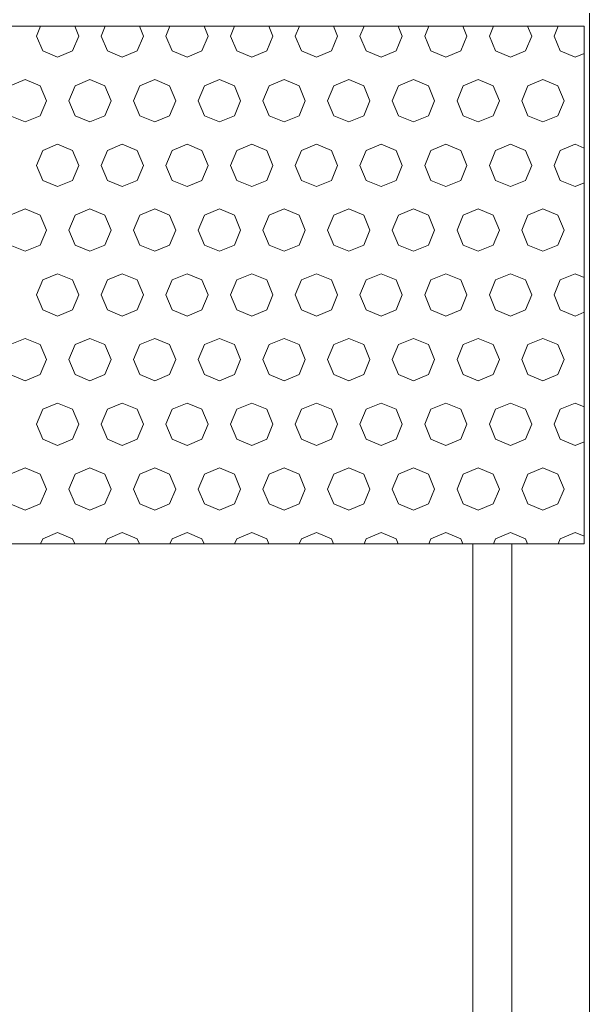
# Model space of a CAD drawing. Header units: millimetres. Extents: x 52659 to 1698020, y -10054 to 104697.
# Tile 126 of 256: x 195862 to 196306, y 6842 to 7603. Entities that reach past the tile are written whole.
import ezdxf

# ---------------------------------------------------------------- set-up
doc = ezdxf.new("R2010")
doc.units = ezdxf.units.MM
doc.header["$MEASUREMENT"] = 0
for name, color, linetype in [('02-04 BRISES SOLEIL FONCEES', 7, 'Continuous'), ('02-04 Mur.Construction', 7, 'Continuous'), ('05-02 Cotation 200ème 100ème.Cotations', 7, 'Continuous'), ('06-05 Etiquette.Texte', 7, 'Continuous'), ('Fenêtres ARCHICAD', 7, 'Continuous')]:
    doc.layers.add(name, color=color, linetype=linetype)
doc.styles.add('STYLE_GENERE_3', font='ARIALN.TTF')
doc.dimstyles.new('STYLE_GENERE__2', dxfattribs={"dimtxt": 200, "dimasz": 95, "dimexe": 0.18, "dimexo": 100, "dimgap": 0, "dimtad": 0, "dimlfac": 0.001, "dimzin": 0, "dimdsep": 46, "dimtxsty": 'STYLE_GENERE_3', "dimblk": 'ARROWHEAD_6', "dimblk1": 'ARROWHEAD_6', "dimblk2": 'ARROWHEAD_6', "dimcen": 0.09, "dimclrd": 7, "dimclre": 7, "dimclrt": 7, "dimazin": 0, "dimtfac": 1, "dimtdec": 4, "dimtmove": 0, "dimatfit": 3, "dimfxl": 1, "dimtolj": 1, "dimtzin": 0, "dimarcsym": 0})
doc.dimstyles.new('STYLE_GENERE__4', dxfattribs={"dimtxt": 0.18, "dimasz": 145.92, "dimexe": 0.18, "dimexo": 0.0625, "dimgap": 0, "dimtad": 0, "dimtih": 1, "dimtoh": 1, "dimdec": 4, "dimzin": 0, "dimdsep": 46, "dimcen": 0.09, "dimadec": 0, "dimazin": 0, "dimtfac": 1, "dimtdec": 4, "dimtmove": 0, "dimatfit": 3, "dimldrblk": 'ARROWHEAD_1', "dimfxl": 1, "dimtolj": 1, "dimtzin": 0, "dimarcsym": 0})

# ---------------------------------------------------------------- blocks, each defined once
blk = doc.blocks.new('Élément de coupe_196_1', base_point=(131932.67, 5158.07))
at = {"layer": 'Fenêtres ARCHICAD', "color": 7, "linetype": 'Continuous', "lineweight": 5}
for p, q in [((196212.67, 7198.03), (196212.67, 6448.07)), ((196242.67, 6418.07), (196242.67, 7198.03))]:
    blk.add_line(p, q, dxfattribs=at)
blk = doc.blocks.new('Élément de coupe_198_1', base_point=(131932.67, 5158.07))
at = {"layer": '02-04 Mur.Construction', "color": 7, "linetype": 'Continuous', "lineweight": 9}
blk.add_line((196302.67, 7608.07), (196302.67, 6325.96), dxfattribs=at)
blk = doc.blocks.new('*X334', base_point=(131932.67, 5158.07))
at = {"layer": '02-04 BRISES SOLEIL FONCEES', "color": 7, "linetype": 'Continuous', "lineweight": 5}
for p, q in [((195878.54, 7598.07), (195875.39, 7590.46)), ((195908.09, 7590.46), (195904.94, 7598.07)), ((195928.54, 7598.07), (195925.39, 7590.46)), ((195958.09, 7590.46), (195954.94, 7598.07)), ((195978.54, 7598.07), (195975.39, 7590.46)), ((196008.09, 7590.46), (196004.94, 7598.07)), ((196028.54, 7598.07), (196025.39, 7590.46)), ((196058.09, 7590.46), (196054.94, 7598.07)), ((196078.54, 7598.07), (196075.39, 7590.46)), ((196108.09, 7590.46), (196104.94, 7598.07)), ((196128.54, 7598.07), (196125.39, 7590.46)), ((196158.09, 7590.46), (196154.94, 7598.07)), ((196178.54, 7598.07), (196175.39, 7590.46)), ((196208.09, 7590.46), (196204.94, 7598.07)), ((196228.54, 7598.07), (196225.39, 7590.46)), ((196258.09, 7590.46), (196254.94, 7598.07)), ((196278.54, 7598.07), (196275.39, 7590.46)), ((195875.39, 7590.46), (195880.18, 7578.89)), ((195903.3, 7578.89), (195908.09, 7590.46)), ((195925.39, 7590.46), (195930.18, 7578.89)), ((195953.3, 7578.89), (195958.09, 7590.46)), ((195975.39, 7590.46), (195980.18, 7578.89)), ((196003.3, 7578.89), (196008.09, 7590.46)), ((196025.39, 7590.46), (196030.18, 7578.89)), ((196053.3, 7578.89), (196058.09, 7590.46)), ((196075.39, 7590.46), (196080.18, 7578.89)), ((196103.3, 7578.89), (196108.09, 7590.46)), ((196125.39, 7590.46), (196130.18, 7578.89)), ((196153.3, 7578.89), (196158.09, 7590.46)), ((196175.39, 7590.46), (196180.18, 7578.89)), ((196203.3, 7578.89), (196208.09, 7590.46)), ((196225.39, 7590.46), (196230.18, 7578.89)), ((196253.3, 7578.89), (196258.09, 7590.46)), ((196275.39, 7590.46), (196280.18, 7578.89)), ((195880.18, 7578.89), (195891.74, 7574.1)), ((195891.74, 7574.1), (195903.3, 7578.89)), ((195930.18, 7578.89), (195941.74, 7574.1)), ((195941.74, 7574.1), (195953.3, 7578.89)), ((195980.18, 7578.89), (195991.74, 7574.1)), ((195991.74, 7574.1), (196003.3, 7578.89)), ((196030.18, 7578.89), (196041.74, 7574.1)), ((196041.74, 7574.1), (196053.3, 7578.89)), ((196080.18, 7578.89), (196091.74, 7574.1)), ((196091.74, 7574.1), (196103.3, 7578.89)), ((196130.18, 7578.89), (196141.74, 7574.1)), ((196141.74, 7574.1), (196153.3, 7578.89)), ((196180.18, 7578.89), (196191.74, 7574.1)), ((196191.74, 7574.1), (196203.3, 7578.89)), ((196230.18, 7578.89), (196241.74, 7574.1)), ((196241.74, 7574.1), (196253.3, 7578.89)), ((196280.18, 7578.89), (196291.74, 7574.1)), ((196291.74, 7574.1), (196298.76, 7577.01)), ((195866.74, 7556.81), (195855.18, 7552.02)), ((195878.3, 7552.02), (195866.74, 7556.81)), ((195916.74, 7556.81), (195905.18, 7552.02)), ((195928.3, 7552.02), (195916.74, 7556.81)), ((195966.74, 7556.81), (195955.18, 7552.02)), ((195978.3, 7552.02), (195966.74, 7556.81)), ((196016.74, 7556.81), (196005.18, 7552.02)), ((196028.3, 7552.02), (196016.74, 7556.81)), ((196066.74, 7556.81), (196055.18, 7552.02)), ((196078.3, 7552.02), (196066.74, 7556.81)), ((196116.74, 7556.81), (196105.18, 7552.02)), ((196128.3, 7552.02), (196116.74, 7556.81)), ((196166.74, 7556.81), (196155.18, 7552.02)), ((196178.3, 7552.02), (196166.74, 7556.81)), ((196216.74, 7556.81), (196205.18, 7552.02)), ((196228.3, 7552.02), (196216.74, 7556.81)), ((196266.74, 7556.81), (196255.18, 7552.02)), ((196278.3, 7552.02), (196266.74, 7556.81)), ((195883.09, 7540.46), (195878.3, 7552.02)), ((195905.18, 7552.02), (195900.39, 7540.46)), ((195933.09, 7540.46), (195928.3, 7552.02)), ((195955.18, 7552.02), (195950.39, 7540.46)), ((195983.09, 7540.46), (195978.3, 7552.02)), ((196005.18, 7552.02), (196000.39, 7540.46)), ((196033.09, 7540.46), (196028.3, 7552.02)), ((196055.18, 7552.02), (196050.39, 7540.46)), ((196083.09, 7540.46), (196078.3, 7552.02)), ((196105.18, 7552.02), (196100.39, 7540.46)), ((196133.09, 7540.46), (196128.3, 7552.02)), ((196155.18, 7552.02), (196150.39, 7540.46)), ((196183.09, 7540.46), (196178.3, 7552.02)), ((196205.18, 7552.02), (196200.39, 7540.46)), ((196233.09, 7540.46), (196228.3, 7552.02)), ((196255.18, 7552.02), (196250.39, 7540.46)), ((196283.09, 7540.46), (196278.3, 7552.02)), ((195878.3, 7528.89), (195883.09, 7540.46)), ((195900.39, 7540.46), (195905.18, 7528.89)), ((195928.3, 7528.89), (195933.09, 7540.46)), ((195950.39, 7540.46), (195955.18, 7528.89)), ((195978.3, 7528.89), (195983.09, 7540.46)), ((196000.39, 7540.46), (196005.18, 7528.89)), ((196028.3, 7528.89), (196033.09, 7540.46)), ((196050.39, 7540.46), (196055.18, 7528.89)), ((196078.3, 7528.89), (196083.09, 7540.46)), ((196100.39, 7540.46), (196105.18, 7528.89)), ((196128.3, 7528.89), (196133.09, 7540.46)), ((196150.39, 7540.46), (196155.18, 7528.89)), ((196178.3, 7528.89), (196183.09, 7540.46)), ((196200.39, 7540.46), (196205.18, 7528.89)), ((196228.3, 7528.89), (196233.09, 7540.46)), ((196250.39, 7540.46), (196255.18, 7528.89)), ((196278.3, 7528.89), (196283.09, 7540.46)), ((195855.18, 7528.89), (195866.74, 7524.1)), ((195866.74, 7524.1), (195878.3, 7528.89)), ((195905.18, 7528.89), (195916.74, 7524.1)), ((195916.74, 7524.1), (195928.3, 7528.89)), ((195955.18, 7528.89), (195966.74, 7524.1)), ((195966.74, 7524.1), (195978.3, 7528.89)), ((196005.18, 7528.89), (196016.74, 7524.1)), ((196016.74, 7524.1), (196028.3, 7528.89)), ((196055.18, 7528.89), (196066.74, 7524.1)), ((196066.74, 7524.1), (196078.3, 7528.89)), ((196105.18, 7528.89), (196116.74, 7524.1)), ((196116.74, 7524.1), (196128.3, 7528.89)), ((196155.18, 7528.89), (196166.74, 7524.1)), ((196166.74, 7524.1), (196178.3, 7528.89)), ((196205.18, 7528.89), (196216.74, 7524.1)), ((196216.74, 7524.1), (196228.3, 7528.89)), ((196255.18, 7528.89), (196266.74, 7524.1)), ((196266.74, 7524.1), (196278.3, 7528.89)), ((195880.18, 7502.02), (195875.39, 7490.46)), ((195891.74, 7506.81), (195880.18, 7502.02)), ((195903.3, 7502.02), (195891.74, 7506.81)), ((195908.09, 7490.46), (195903.3, 7502.02)), ((195930.18, 7502.02), (195925.39, 7490.46)), ((195941.74, 7506.81), (195930.18, 7502.02)), ((195953.3, 7502.02), (195941.74, 7506.81)), ((195958.09, 7490.46), (195953.3, 7502.02)), ((195980.18, 7502.02), (195975.39, 7490.46)), ((195991.74, 7506.81), (195980.18, 7502.02)), ((196003.3, 7502.02), (195991.74, 7506.81)), ((196008.09, 7490.46), (196003.3, 7502.02)), ((196030.18, 7502.02), (196025.39, 7490.46)), ((196041.74, 7506.81), (196030.18, 7502.02)), ((196053.3, 7502.02), (196041.74, 7506.81)), ((196058.09, 7490.46), (196053.3, 7502.02)), ((196080.18, 7502.02), (196075.39, 7490.46)), ((196091.74, 7506.81), (196080.18, 7502.02)), ((196103.3, 7502.02), (196091.74, 7506.81)), ((196108.09, 7490.46), (196103.3, 7502.02)), ((196130.18, 7502.02), (196125.39, 7490.46)), ((196141.74, 7506.81), (196130.18, 7502.02)), ((196153.3, 7502.02), (196141.74, 7506.81)), ((196158.09, 7490.46), (196153.3, 7502.02)), ((196180.18, 7502.02), (196175.39, 7490.46)), ((196191.74, 7506.81), (196180.18, 7502.02)), ((196203.3, 7502.02), (196191.74, 7506.81)), ((196208.09, 7490.46), (196203.3, 7502.02)), ((196230.18, 7502.02), (196225.39, 7490.46)), ((196241.74, 7506.81), (196230.18, 7502.02)), ((196253.3, 7502.02), (196241.74, 7506.81)), ((196258.09, 7490.46), (196253.3, 7502.02)), ((196280.18, 7502.02), (196275.39, 7490.46)), ((196291.74, 7506.81), (196280.18, 7502.02)), ((196298.76, 7503.9), (196291.74, 7506.81)), ((195875.39, 7490.46), (195880.18, 7478.89)), ((195903.3, 7478.89), (195908.09, 7490.46)), ((195925.39, 7490.46), (195930.18, 7478.89)), ((195953.3, 7478.89), (195958.09, 7490.46)), ((195975.39, 7490.46), (195980.18, 7478.89)), ((196003.3, 7478.89), (196008.09, 7490.46)), ((196025.39, 7490.46), (196030.18, 7478.89)), ((196053.3, 7478.89), (196058.09, 7490.46)), ((196075.39, 7490.46), (196080.18, 7478.89)), ((196103.3, 7478.89), (196108.09, 7490.46)), ((196125.39, 7490.46), (196130.18, 7478.89)), ((196153.3, 7478.89), (196158.09, 7490.46)), ((196175.39, 7490.46), (196180.18, 7478.89)), ((196203.3, 7478.89), (196208.09, 7490.46)), ((196225.39, 7490.46), (196230.18, 7478.89)), ((196253.3, 7478.89), (196258.09, 7490.46)), ((196275.39, 7490.46), (196280.18, 7478.89)), ((195880.18, 7478.89), (195891.74, 7474.1)), ((195891.74, 7474.1), (195903.3, 7478.89)), ((195930.18, 7478.89), (195941.74, 7474.1)), ((195941.74, 7474.1), (195953.3, 7478.89)), ((195980.18, 7478.89), (195991.74, 7474.1)), ((195991.74, 7474.1), (196003.3, 7478.89)), ((196030.18, 7478.89), (196041.74, 7474.1)), ((196041.74, 7474.1), (196053.3, 7478.89)), ((196080.18, 7478.89), (196091.74, 7474.1)), ((196091.74, 7474.1), (196103.3, 7478.89)), ((196130.18, 7478.89), (196141.74, 7474.1)), ((196141.74, 7474.1), (196153.3, 7478.89)), ((196180.18, 7478.89), (196191.74, 7474.1)), ((196191.74, 7474.1), (196203.3, 7478.89)), ((196230.18, 7478.89), (196241.74, 7474.1)), ((196241.74, 7474.1), (196253.3, 7478.89)), ((196280.18, 7478.89), (196291.74, 7474.1)), ((196291.74, 7474.1), (196298.76, 7477.01)), ((195866.74, 7456.81), (195855.18, 7452.02)), ((195878.3, 7452.02), (195866.74, 7456.81)), ((195916.74, 7456.81), (195905.18, 7452.02)), ((195928.3, 7452.02), (195916.74, 7456.81)), ((195966.74, 7456.81), (195955.18, 7452.02)), ((195978.3, 7452.02), (195966.74, 7456.81)), ((196016.74, 7456.81), (196005.18, 7452.02)), ((196028.3, 7452.02), (196016.74, 7456.81)), ((196066.74, 7456.81), (196055.18, 7452.02)), ((196078.3, 7452.02), (196066.74, 7456.81)), ((196116.74, 7456.81), (196105.18, 7452.02)), ((196128.3, 7452.02), (196116.74, 7456.81)), ((196166.74, 7456.81), (196155.18, 7452.02)), ((196178.3, 7452.02), (196166.74, 7456.81)), ((196216.74, 7456.81), (196205.18, 7452.02)), ((196228.3, 7452.02), (196216.74, 7456.81)), ((196266.74, 7456.81), (196255.18, 7452.02)), ((196278.3, 7452.02), (196266.74, 7456.81)), ((195883.09, 7440.46), (195878.3, 7452.02)), ((195905.18, 7452.02), (195900.39, 7440.46)), ((195933.09, 7440.46), (195928.3, 7452.02)), ((195955.18, 7452.02), (195950.39, 7440.46)), ((195983.09, 7440.46), (195978.3, 7452.02)), ((196005.18, 7452.02), (196000.39, 7440.46)), ((196033.09, 7440.46), (196028.3, 7452.02)), ((196055.18, 7452.02), (196050.39, 7440.46)), ((196083.09, 7440.46), (196078.3, 7452.02)), ((196105.18, 7452.02), (196100.39, 7440.46)), ((196133.09, 7440.46), (196128.3, 7452.02)), ((196155.18, 7452.02), (196150.39, 7440.46)), ((196183.09, 7440.46), (196178.3, 7452.02)), ((196205.18, 7452.02), (196200.39, 7440.46)), ((196233.09, 7440.46), (196228.3, 7452.02)), ((196255.18, 7452.02), (196250.39, 7440.46)), ((196283.09, 7440.46), (196278.3, 7452.02)), ((195878.3, 7428.89), (195883.09, 7440.46)), ((195900.39, 7440.46), (195905.18, 7428.89)), ((195928.3, 7428.89), (195933.09, 7440.46)), ((195950.39, 7440.46), (195955.18, 7428.89)), ((195978.3, 7428.89), (195983.09, 7440.46)), ((196000.39, 7440.46), (196005.18, 7428.89)), ((196028.3, 7428.89), (196033.09, 7440.46)), ((196050.39, 7440.46), (196055.18, 7428.89)), ((196078.3, 7428.89), (196083.09, 7440.46)), ((196100.39, 7440.46), (196105.18, 7428.89)), ((196128.3, 7428.89), (196133.09, 7440.46)), ((196150.39, 7440.46), (196155.18, 7428.89)), ((196178.3, 7428.89), (196183.09, 7440.46)), ((196200.39, 7440.46), (196205.18, 7428.89)), ((196228.3, 7428.89), (196233.09, 7440.46)), ((196250.39, 7440.46), (196255.18, 7428.89)), ((196278.3, 7428.89), (196283.09, 7440.46)), ((195855.18, 7428.89), (195866.74, 7424.1)), ((195866.74, 7424.1), (195878.3, 7428.89)), ((195905.18, 7428.89), (195916.74, 7424.1)), ((195916.74, 7424.1), (195928.3, 7428.89)), ((195955.18, 7428.89), (195966.74, 7424.1)), ((195966.74, 7424.1), (195978.3, 7428.89)), ((196005.18, 7428.89), (196016.74, 7424.1)), ((196016.74, 7424.1), (196028.3, 7428.89)), ((196055.18, 7428.89), (196066.74, 7424.1)), ((196066.74, 7424.1), (196078.3, 7428.89)), ((196105.18, 7428.89), (196116.74, 7424.1)), ((196116.74, 7424.1), (196128.3, 7428.89)), ((196155.18, 7428.89), (196166.74, 7424.1)), ((196166.74, 7424.1), (196178.3, 7428.89)), ((196205.18, 7428.89), (196216.74, 7424.1)), ((196216.74, 7424.1), (196228.3, 7428.89)), ((196255.18, 7428.89), (196266.74, 7424.1)), ((196266.74, 7424.1), (196278.3, 7428.89)), ((195891.74, 7406.81), (195880.18, 7402.02)), ((195903.3, 7402.02), (195891.74, 7406.81)), ((195941.74, 7406.81), (195930.18, 7402.02)), ((195953.3, 7402.02), (195941.74, 7406.81)), ((195991.74, 7406.81), (195980.18, 7402.02)), ((196003.3, 7402.02), (195991.74, 7406.81)), ((196041.74, 7406.81), (196030.18, 7402.02)), ((196053.3, 7402.02), (196041.74, 7406.81)), ((196091.74, 7406.81), (196080.18, 7402.02)), ((196103.3, 7402.02), (196091.74, 7406.81)), ((196141.74, 7406.81), (196130.18, 7402.02)), ((196153.3, 7402.02), (196141.74, 7406.81)), ((196191.74, 7406.81), (196180.18, 7402.02)), ((196203.3, 7402.02), (196191.74, 7406.81)), ((196241.74, 7406.81), (196230.18, 7402.02)), ((196253.3, 7402.02), (196241.74, 7406.81)), ((196291.74, 7406.81), (196280.18, 7402.02)), ((196298.76, 7403.9), (196291.74, 7406.81)), ((195880.18, 7402.02), (195875.39, 7390.46)), ((195908.09, 7390.46), (195903.3, 7402.02)), ((195930.18, 7402.02), (195925.39, 7390.46)), ((195958.09, 7390.46), (195953.3, 7402.02)), ((195980.18, 7402.02), (195975.39, 7390.46)), ((196008.09, 7390.46), (196003.3, 7402.02)), ((196030.18, 7402.02), (196025.39, 7390.46)), ((196058.09, 7390.46), (196053.3, 7402.02)), ((196080.18, 7402.02), (196075.39, 7390.46)), ((196108.09, 7390.46), (196103.3, 7402.02)), ((196130.18, 7402.02), (196125.39, 7390.46)), ((196158.09, 7390.46), (196153.3, 7402.02)), ((196180.18, 7402.02), (196175.39, 7390.46)), ((196208.09, 7390.46), (196203.3, 7402.02)), ((196230.18, 7402.02), (196225.39, 7390.46)), ((196258.09, 7390.46), (196253.3, 7402.02)), ((196280.18, 7402.02), (196275.39, 7390.46)), ((195875.39, 7390.46), (195880.18, 7378.89)), ((195903.3, 7378.89), (195908.09, 7390.46)), ((195925.39, 7390.46), (195930.18, 7378.89)), ((195953.3, 7378.89), (195958.09, 7390.46)), ((195975.39, 7390.46), (195980.18, 7378.89)), ((196003.3, 7378.89), (196008.09, 7390.46)), ((196025.39, 7390.46), (196030.18, 7378.89)), ((196053.3, 7378.89), (196058.09, 7390.46)), ((196075.39, 7390.46), (196080.18, 7378.89)), ((196103.3, 7378.89), (196108.09, 7390.46)), ((196125.39, 7390.46), (196130.18, 7378.89)), ((196153.3, 7378.89), (196158.09, 7390.46)), ((196175.39, 7390.46), (196180.18, 7378.89)), ((196203.3, 7378.89), (196208.09, 7390.46)), ((196225.39, 7390.46), (196230.18, 7378.89)), ((196253.3, 7378.89), (196258.09, 7390.46)), ((196275.39, 7390.46), (196280.18, 7378.89)), ((195880.18, 7378.89), (195891.74, 7374.1)), ((195891.74, 7374.1), (195903.3, 7378.89)), ((195930.18, 7378.89), (195941.74, 7374.1)), ((195941.74, 7374.1), (195953.3, 7378.89)), ((195980.18, 7378.89), (195991.74, 7374.1)), ((195991.74, 7374.1), (196003.3, 7378.89)), ((196030.18, 7378.89), (196041.74, 7374.1)), ((196041.74, 7374.1), (196053.3, 7378.89)), ((196080.18, 7378.89), (196091.74, 7374.1)), ((196091.74, 7374.1), (196103.3, 7378.89)), ((196130.18, 7378.89), (196141.74, 7374.1)), ((196141.74, 7374.1), (196153.3, 7378.89)), ((196180.18, 7378.89), (196191.74, 7374.1)), ((196191.74, 7374.1), (196203.3, 7378.89)), ((196230.18, 7378.89), (196241.74, 7374.1)), ((196241.74, 7374.1), (196253.3, 7378.89)), ((196280.18, 7378.89), (196291.74, 7374.1)), ((196291.74, 7374.1), (196298.76, 7377.01)), ((195866.74, 7356.81), (195855.18, 7352.02)), ((195878.3, 7352.02), (195866.74, 7356.81)), ((195916.74, 7356.81), (195905.18, 7352.02)), ((195928.3, 7352.02), (195916.74, 7356.81)), ((195966.74, 7356.81), (195955.18, 7352.02)), ((195978.3, 7352.02), (195966.74, 7356.81)), ((196016.74, 7356.81), (196005.18, 7352.02)), ((196028.3, 7352.02), (196016.74, 7356.81)), ((196066.74, 7356.81), (196055.18, 7352.02)), ((196078.3, 7352.02), (196066.74, 7356.81)), ((196116.74, 7356.81), (196105.18, 7352.02)), ((196128.3, 7352.02), (196116.74, 7356.81)), ((196166.74, 7356.81), (196155.18, 7352.02)), ((196178.3, 7352.02), (196166.74, 7356.81)), ((196216.74, 7356.81), (196205.18, 7352.02)), ((196228.3, 7352.02), (196216.74, 7356.81)), ((196266.74, 7356.81), (196255.18, 7352.02)), ((196278.3, 7352.02), (196266.74, 7356.81)), ((195883.09, 7340.46), (195878.3, 7352.02)), ((195905.18, 7352.02), (195900.39, 7340.46)), ((195933.09, 7340.46), (195928.3, 7352.02)), ((195955.18, 7352.02), (195950.39, 7340.46)), ((195983.09, 7340.46), (195978.3, 7352.02)), ((196005.18, 7352.02), (196000.39, 7340.46)), ((196033.09, 7340.46), (196028.3, 7352.02)), ((196055.18, 7352.02), (196050.39, 7340.46)), ((196083.09, 7340.46), (196078.3, 7352.02)), ((196105.18, 7352.02), (196100.39, 7340.46)), ((196133.09, 7340.46), (196128.3, 7352.02)), ((196155.18, 7352.02), (196150.39, 7340.46)), ((196183.09, 7340.46), (196178.3, 7352.02)), ((196205.18, 7352.02), (196200.39, 7340.46)), ((196233.09, 7340.46), (196228.3, 7352.02)), ((196255.18, 7352.02), (196250.39, 7340.46)), ((196283.09, 7340.46), (196278.3, 7352.02)), ((195878.3, 7328.89), (195883.09, 7340.46)), ((195900.39, 7340.46), (195905.18, 7328.89)), ((195928.3, 7328.89), (195933.09, 7340.46)), ((195950.39, 7340.46), (195955.18, 7328.89)), ((195978.3, 7328.89), (195983.09, 7340.46)), ((196000.39, 7340.46), (196005.18, 7328.89)), ((196028.3, 7328.89), (196033.09, 7340.46)), ((196050.39, 7340.46), (196055.18, 7328.89)), ((196078.3, 7328.89), (196083.09, 7340.46)), ((196100.39, 7340.46), (196105.18, 7328.89)), ((196128.3, 7328.89), (196133.09, 7340.46)), ((196150.39, 7340.46), (196155.18, 7328.89)), ((196178.3, 7328.89), (196183.09, 7340.46)), ((196200.39, 7340.46), (196205.18, 7328.89)), ((196228.3, 7328.89), (196233.09, 7340.46)), ((196250.39, 7340.46), (196255.18, 7328.89)), ((196278.3, 7328.89), (196283.09, 7340.46)), ((195855.18, 7328.89), (195866.74, 7324.1)), ((195866.74, 7324.1), (195878.3, 7328.89)), ((195905.18, 7328.89), (195916.74, 7324.1)), ((195916.74, 7324.1), (195928.3, 7328.89)), ((195955.18, 7328.89), (195966.74, 7324.1)), ((195966.74, 7324.1), (195978.3, 7328.89)), ((196005.18, 7328.89), (196016.74, 7324.1)), ((196016.74, 7324.1), (196028.3, 7328.89)), ((196055.18, 7328.89), (196066.74, 7324.1)), ((196066.74, 7324.1), (196078.3, 7328.89)), ((196105.18, 7328.89), (196116.74, 7324.1)), ((196116.74, 7324.1), (196128.3, 7328.89)), ((196155.18, 7328.89), (196166.74, 7324.1)), ((196166.74, 7324.1), (196178.3, 7328.89)), ((196205.18, 7328.89), (196216.74, 7324.1)), ((196216.74, 7324.1), (196228.3, 7328.89)), ((196255.18, 7328.89), (196266.74, 7324.1)), ((196266.74, 7324.1), (196278.3, 7328.89)), ((195891.74, 7306.81), (195880.18, 7302.02)), ((195903.3, 7302.02), (195891.74, 7306.81)), ((195941.74, 7306.81), (195930.18, 7302.02)), ((195953.3, 7302.02), (195941.74, 7306.81)), ((195991.74, 7306.81), (195980.18, 7302.02)), ((196003.3, 7302.02), (195991.74, 7306.81)), ((196041.74, 7306.81), (196030.18, 7302.02)), ((196053.3, 7302.02), (196041.74, 7306.81)), ((196091.74, 7306.81), (196080.18, 7302.02)), ((196103.3, 7302.02), (196091.74, 7306.81)), ((196141.74, 7306.81), (196130.18, 7302.02)), ((196153.3, 7302.02), (196141.74, 7306.81)), ((196191.74, 7306.81), (196180.18, 7302.02)), ((196203.3, 7302.02), (196191.74, 7306.81)), ((196241.74, 7306.81), (196230.18, 7302.02)), ((196253.3, 7302.02), (196241.74, 7306.81)), ((196291.74, 7306.81), (196280.18, 7302.02)), ((196298.76, 7303.9), (196291.74, 7306.81)), ((195880.18, 7302.02), (195875.39, 7290.46)), ((195908.09, 7290.46), (195903.3, 7302.02)), ((195930.18, 7302.02), (195925.39, 7290.46)), ((195958.09, 7290.46), (195953.3, 7302.02)), ((195980.18, 7302.02), (195975.39, 7290.46)), ((196008.09, 7290.46), (196003.3, 7302.02)), ((196030.18, 7302.02), (196025.39, 7290.46)), ((196058.09, 7290.46), (196053.3, 7302.02)), ((196080.18, 7302.02), (196075.39, 7290.46)), ((196108.09, 7290.46), (196103.3, 7302.02)), ((196130.18, 7302.02), (196125.39, 7290.46)), ((196158.09, 7290.46), (196153.3, 7302.02)), ((196180.18, 7302.02), (196175.39, 7290.46)), ((196208.09, 7290.46), (196203.3, 7302.02)), ((196230.18, 7302.02), (196225.39, 7290.46)), ((196258.09, 7290.46), (196253.3, 7302.02)), ((196280.18, 7302.02), (196275.39, 7290.46)), ((195875.39, 7290.46), (195880.18, 7278.89)), ((195903.3, 7278.89), (195908.09, 7290.46)), ((195925.39, 7290.46), (195930.18, 7278.89)), ((195953.3, 7278.89), (195958.09, 7290.46)), ((195975.39, 7290.46), (195980.18, 7278.89)), ((196003.3, 7278.89), (196008.09, 7290.46)), ((196025.39, 7290.46), (196030.18, 7278.89)), ((196053.3, 7278.89), (196058.09, 7290.46)), ((196075.39, 7290.46), (196080.18, 7278.89)), ((196103.3, 7278.89), (196108.09, 7290.46)), ((196125.39, 7290.46), (196130.18, 7278.89)), ((196153.3, 7278.89), (196158.09, 7290.46)), ((196175.39, 7290.46), (196180.18, 7278.89)), ((196203.3, 7278.89), (196208.09, 7290.46)), ((196225.39, 7290.46), (196230.18, 7278.89)), ((196253.3, 7278.89), (196258.09, 7290.46)), ((196275.39, 7290.46), (196280.18, 7278.89)), ((195880.18, 7278.89), (195891.74, 7274.1)), ((195891.74, 7274.1), (195903.3, 7278.89)), ((195930.18, 7278.89), (195941.74, 7274.1)), ((195941.74, 7274.1), (195953.3, 7278.89)), ((195980.18, 7278.89), (195991.74, 7274.1)), ((195991.74, 7274.1), (196003.3, 7278.89)), ((196030.18, 7278.89), (196041.74, 7274.1)), ((196041.74, 7274.1), (196053.3, 7278.89)), ((196080.18, 7278.89), (196091.74, 7274.1)), ((196091.74, 7274.1), (196103.3, 7278.89)), ((196130.18, 7278.89), (196141.74, 7274.1)), ((196141.74, 7274.1), (196153.3, 7278.89)), ((196180.18, 7278.89), (196191.74, 7274.1)), ((196191.74, 7274.1), (196203.3, 7278.89)), ((196230.18, 7278.89), (196241.74, 7274.1)), ((196241.74, 7274.1), (196253.3, 7278.89)), ((196280.18, 7278.89), (196291.74, 7274.1)), ((196291.74, 7274.1), (196298.76, 7277.01)), ((195866.74, 7256.81), (195855.18, 7252.02)), ((195878.3, 7252.02), (195866.74, 7256.81)), ((195883.09, 7240.46), (195878.3, 7252.02)), ((195905.18, 7252.02), (195900.39, 7240.46)), ((195916.74, 7256.81), (195905.18, 7252.02)), ((195928.3, 7252.02), (195916.74, 7256.81)), ((195933.09, 7240.46), (195928.3, 7252.02)), ((195955.18, 7252.02), (195950.39, 7240.46)), ((195966.74, 7256.81), (195955.18, 7252.02)), ((195978.3, 7252.02), (195966.74, 7256.81)), ((195983.09, 7240.46), (195978.3, 7252.02)), ((196005.18, 7252.02), (196000.39, 7240.46)), ((196016.74, 7256.81), (196005.18, 7252.02)), ((196028.3, 7252.02), (196016.74, 7256.81)), ((196033.09, 7240.46), (196028.3, 7252.02)), ((196055.18, 7252.02), (196050.39, 7240.46)), ((196066.74, 7256.81), (196055.18, 7252.02)), ((196078.3, 7252.02), (196066.74, 7256.81)), ((196083.09, 7240.46), (196078.3, 7252.02)), ((196105.18, 7252.02), (196100.39, 7240.46)), ((196116.74, 7256.81), (196105.18, 7252.02)), ((196128.3, 7252.02), (196116.74, 7256.81)), ((196133.09, 7240.46), (196128.3, 7252.02)), ((196155.18, 7252.02), (196150.39, 7240.46)), ((196166.74, 7256.81), (196155.18, 7252.02)), ((196178.3, 7252.02), (196166.74, 7256.81)), ((196183.09, 7240.46), (196178.3, 7252.02)), ((196205.18, 7252.02), (196200.39, 7240.46)), ((196216.74, 7256.81), (196205.18, 7252.02)), ((196228.3, 7252.02), (196216.74, 7256.81)), ((196233.09, 7240.46), (196228.3, 7252.02)), ((196255.18, 7252.02), (196250.39, 7240.46)), ((196266.74, 7256.81), (196255.18, 7252.02)), ((196278.3, 7252.02), (196266.74, 7256.81)), ((196283.09, 7240.46), (196278.3, 7252.02)), ((195878.3, 7228.89), (195883.09, 7240.46)), ((195900.39, 7240.46), (195905.18, 7228.89)), ((195928.3, 7228.89), (195933.09, 7240.46)), ((195950.39, 7240.46), (195955.18, 7228.89)), ((195978.3, 7228.89), (195983.09, 7240.46)), ((196000.39, 7240.46), (196005.18, 7228.89)), ((196028.3, 7228.89), (196033.09, 7240.46)), ((196050.39, 7240.46), (196055.18, 7228.89)), ((196078.3, 7228.89), (196083.09, 7240.46)), ((196100.39, 7240.46), (196105.18, 7228.89)), ((196128.3, 7228.89), (196133.09, 7240.46)), ((196150.39, 7240.46), (196155.18, 7228.89)), ((196178.3, 7228.89), (196183.09, 7240.46)), ((196200.39, 7240.46), (196205.18, 7228.89)), ((196228.3, 7228.89), (196233.09, 7240.46)), ((196250.39, 7240.46), (196255.18, 7228.89)), ((196278.3, 7228.89), (196283.09, 7240.46)), ((195855.18, 7228.89), (195866.74, 7224.1)), ((195866.74, 7224.1), (195878.3, 7228.89)), ((195905.18, 7228.89), (195916.74, 7224.1)), ((195916.74, 7224.1), (195928.3, 7228.89)), ((195955.18, 7228.89), (195966.74, 7224.1)), ((195966.74, 7224.1), (195978.3, 7228.89)), ((196005.18, 7228.89), (196016.74, 7224.1)), ((196016.74, 7224.1), (196028.3, 7228.89)), ((196055.18, 7228.89), (196066.74, 7224.1)), ((196066.74, 7224.1), (196078.3, 7228.89)), ((196105.18, 7228.89), (196116.74, 7224.1)), ((196116.74, 7224.1), (196128.3, 7228.89)), ((196155.18, 7228.89), (196166.74, 7224.1)), ((196166.74, 7224.1), (196178.3, 7228.89)), ((196205.18, 7228.89), (196216.74, 7224.1)), ((196216.74, 7224.1), (196228.3, 7228.89)), ((196255.18, 7228.89), (196266.74, 7224.1)), ((196266.74, 7224.1), (196278.3, 7228.89)), ((195891.74, 7206.81), (195880.18, 7202.02)), ((195903.3, 7202.02), (195891.74, 7206.81)), ((195941.74, 7206.81), (195930.18, 7202.02)), ((195953.3, 7202.02), (195941.74, 7206.81)), ((195991.74, 7206.81), (195980.18, 7202.02)), ((196003.3, 7202.02), (195991.74, 7206.81)), ((196041.74, 7206.81), (196030.18, 7202.02)), ((196053.3, 7202.02), (196041.74, 7206.81)), ((196091.74, 7206.81), (196080.18, 7202.02)), ((196103.3, 7202.02), (196091.74, 7206.81)), ((196141.74, 7206.81), (196130.18, 7202.02)), ((196153.3, 7202.02), (196141.74, 7206.81)), ((196191.74, 7206.81), (196180.18, 7202.02)), ((196203.3, 7202.02), (196191.74, 7206.81)), ((196241.74, 7206.81), (196230.18, 7202.02)), ((196253.3, 7202.02), (196241.74, 7206.81)), ((196291.74, 7206.81), (196280.18, 7202.02)), ((196298.76, 7203.9), (196291.74, 7206.81)), ((195880.18, 7202.02), (195878.52, 7198.03)), ((195904.96, 7198.03), (195903.3, 7202.02)), ((195930.18, 7202.02), (195928.52, 7198.03)), ((195954.96, 7198.03), (195953.3, 7202.02)), ((195980.18, 7202.02), (195978.52, 7198.03)), ((196004.96, 7198.03), (196003.3, 7202.02)), ((196030.18, 7202.02), (196028.52, 7198.03)), ((196054.96, 7198.03), (196053.3, 7202.02)), ((196080.18, 7202.02), (196078.52, 7198.03)), ((196104.96, 7198.03), (196103.3, 7202.02)), ((196130.18, 7202.02), (196128.52, 7198.03)), ((196154.96, 7198.03), (196153.3, 7202.02)), ((196180.18, 7202.02), (196178.52, 7198.03)), ((196204.96, 7198.03), (196203.3, 7202.02)), ((196230.18, 7202.02), (196228.52, 7198.03)), ((196254.96, 7198.03), (196253.3, 7202.02)), ((196280.18, 7202.02), (196278.52, 7198.03))]:
    blk.add_line(p, q, dxfattribs=at)
blk = doc.blocks.new('Élément de coupe_316_1', base_point=(131932.67, 5158.07))
at = {"layer": '02-04 BRISES SOLEIL FONCEES', "color": 7, "linetype": 'Continuous', "lineweight": 9}
for p, q in [((196298.76, 7598.07), (194542.67, 7598.07)), ((196298.76, 7198.03), (196298.76, 7598.07)), ((194542.67, 7198.03), (196298.76, 7198.03))]:
    blk.add_line(p, q, dxfattribs=at)
at = {"layer": '02-04 BRISES SOLEIL FONCEES', "lineweight": 0}
blk.add_blockref('*X334', (131932.67, 5158.07), dxfattribs=at)
blk = doc.blocks.new('*D740', base_point=(131932.67, 5158.07))
at = {"layer": '05-02 Cotation 200ème 100ème.Cotations', "color": 7, "linetype": 'Continuous', "lineweight": 25, "transparency": 16777216}
for p, q in [((165280.71, 7648.07), (165380.71, 7548.07)), ((165280.71, 6358.06), (165380.71, 6258.06))]:
    blk.add_line(p, q, dxfattribs=at)
at = {"layer": '05-02 Cotation 200ème 100ème.Cotations', "color": 7, "linetype": 'Continuous', "lineweight": 13, "transparency": 16777216}
for p, q in [((165424.46, 7598.07), (165236.96, 7598.07)), ((165330.71, 7201.94), (165330.71, 7598.07)), ((165330.71, 6308.06), (165330.71, 6704.19)), ((165424.46, 6308.06), (165236.96, 6308.06))]:
    blk.add_line(p, q, dxfattribs=at)
at = {"layer": '05-02 Cotation 200ème 100ème.Cotations', "color": 7, "lineweight": 9, "transparency": 16777216, "insert": (165430.71, 6729.07), "char_height": 200, "attachment_point": 7, "rotation": 90, "style": 'STYLE_GENERE_3'}
blk.add_mtext('\\A1;1,29', dxfattribs=at)
blk = doc.blocks.new('ARROWHEAD_6')
at = {"color": 0, "linetype": 'Continuous', "lineweight": 0}
for p, q in [((-0.5, -0.5), (0.5, 0.5)), ((0, 0), (-1, 0))]:
    blk.add_line(p, q, dxfattribs=at)
blk = doc.blocks.new('*D741', base_point=(131932.67, 5158.07))
at = {"layer": '05-02 Cotation 200ème 100ème.Cotations', "color": 7, "linetype": 'Continuous', "lineweight": 25, "transparency": 16777216}
for p, q in [((165280.71, 9772.86), (165380.71, 9672.86)), ((165280.71, 7648.07), (165380.71, 7548.07))]:
    blk.add_line(p, q, dxfattribs=at)
at = {"layer": '05-02 Cotation 200ème 100ème.Cotations', "color": 7, "linetype": 'Continuous', "lineweight": 13, "transparency": 16777216}
for p, q in [((165424.46, 9722.86), (165236.96, 9722.86)), ((165330.71, 8909.34), (165330.71, 9722.86)), ((165330.71, 7598.07), (165330.71, 8411.59)), ((165424.46, 7598.07), (165236.96, 7598.07))]:
    blk.add_line(p, q, dxfattribs=at)
at = {"layer": '05-02 Cotation 200ème 100ème.Cotations', "color": 7, "lineweight": 9, "transparency": 16777216, "insert": (165430.71, 8436.47), "char_height": 200, "attachment_point": 7, "rotation": 90, "style": 'STYLE_GENERE_3'}
blk.add_mtext('\\A1;2,12', dxfattribs=at)
blk = doc.blocks.new('*D755', base_point=(131932.67, 5158.07))
at = {"layer": '05-02 Cotation 200ème 100ème.Cotations', "color": 7, "linetype": 'Continuous', "lineweight": 25, "transparency": 16777216}
for p, q in [((172202.47, 7658.07), (172302.47, 7558.07)), ((172202.47, 5208.07), (172302.47, 5108.07))]:
    blk.add_line(p, q, dxfattribs=at)
at = {"layer": '05-02 Cotation 200ème 100ème.Cotations', "color": 7, "linetype": 'Continuous', "lineweight": 13, "transparency": 16777216}
for p, q in [((172346.22, 7608.07), (172158.72, 7608.07)), ((172252.47, 6631.95), (172252.47, 7608.07)), ((172252.47, 5158.07), (172252.47, 6134.2)), ((172346.22, 5158.07), (172158.72, 5158.07)), ((172252.47, 5083.07), (172252.47, 5158.07))]:
    blk.add_line(p, q, dxfattribs=at)
at = {"layer": '05-02 Cotation 200ème 100ème.Cotations', "color": 7, "lineweight": 9, "transparency": 16777216, "insert": (172352.47, 6159.07), "char_height": 200, "attachment_point": 7, "rotation": 90, "style": 'STYLE_GENERE_3'}
blk.add_mtext('\\A1;2,45', dxfattribs=at)
blk = doc.blocks.new('*D760', base_point=(131932.67, 5158.07))
at = {"layer": '05-02 Cotation 200ème 100ème.Cotations', "color": 7, "linetype": 'Continuous', "lineweight": 25, "transparency": 16777216}
for p, q in [((135853.9, 8708.07), (135953.9, 8608.07)), ((135853.9, 6358.06), (135953.9, 6258.06))]:
    blk.add_line(p, q, dxfattribs=at)
at = {"layer": '05-02 Cotation 200ème 100ème.Cotations', "color": 7, "linetype": 'Continuous', "lineweight": 13, "transparency": 16777216}
for p, q in [((135997.65, 8658.07), (135810.15, 8658.07)), ((135903.9, 7731.94), (135903.9, 8658.07)), ((135903.9, 6308.06), (135903.9, 7234.19)), ((135997.65, 6308.06), (135810.15, 6308.06))]:
    blk.add_line(p, q, dxfattribs=at)
at = {"layer": '05-02 Cotation 200ème 100ème.Cotations', "color": 7, "lineweight": 9, "transparency": 16777216, "insert": (136003.9, 7259.07), "char_height": 200, "attachment_point": 7, "rotation": 90, "style": 'STYLE_GENERE_3'}
blk.add_mtext('\\A1;2,35', dxfattribs=at)
blk = doc.blocks.new('ARROWHEAD_1')
at = {"color": 0, "linetype": 'Continuous', "lineweight": 0}
blk.add_line((0, 0), (-1, 0), dxfattribs=at)
blk.add_circle((0, 0), 0.25, dxfattribs=at)

msp = doc.modelspace()

# ---------------------------------------------------------------- block references
at = {"layer": '02-04 BRISES SOLEIL FONCEES', "lineweight": 0}
msp.add_blockref('Élément de coupe_316_1', (131932.668, 5158.072), dxfattribs=at)
at = {"layer": '02-04 Mur.Construction', "lineweight": 0}
msp.add_blockref('Élément de coupe_198_1', (131932.668, 5158.072), dxfattribs=at)
at = {"layer": 'Fenêtres ARCHICAD', "lineweight": 0}
msp.add_blockref('Élément de coupe_196_1', (131932.668, 5158.072), dxfattribs=at)

# ---------------------------------------------------------------- dimensions: what is measured, and where the dimension line sits
at = {"layer": '05-02 Cotation 200ème 100ème.Cotations', "color": 7, "linetype": 'Continuous', "lineweight": 13}
for base, p1, p2, picture, middle in [((165330.708, 9722.862), (220602.668, 7598.072), (221690.249, 9722.862), '*D741', (165330.708, 8696.231)), ((135903.901, 8658.072), (220602.668, 6308.064), (136794.464, 8658.072), '*D760', (135903.901, 7518.832)), ((172252.472, 7608.072), (234695.317, 5158.072), (187924.443, 7608.072), '*D755', (172252.472, 6418.836)), ((165330.708, 7598.072), (220602.668, 6308.064), (220602.668, 7598.072), '*D740', (165330.708, 6988.832))]:
    dim = msp.add_linear_dim(base=base, p1=p1, p2=p2, angle=90, dimstyle='STYLE_GENERE__2', dxfattribs=at)
    dim.commit()
    dim.dimension.update_dxf_attribs({"geometry": picture, "text_midpoint": middle, "dimtype": 160, "text_rotation": 90})

# ---------------------------------------------------------------- leaders
at = {"layer": '06-05 Etiquette.Texte', "color": 7, "linetype": 'Continuous', "lineweight": 9, "annotation_type": 0, "has_hookline": 1, "hookline_direction": 0, "text_width": 8116.667}
msp.add_leader([(192237.471, 7397.482), (192091.551, 4888.627), (192237.471, 4888.627)], dimstyle='STYLE_GENERE__4', dxfattribs=at)

doc.saveas('drawing.dxf')
